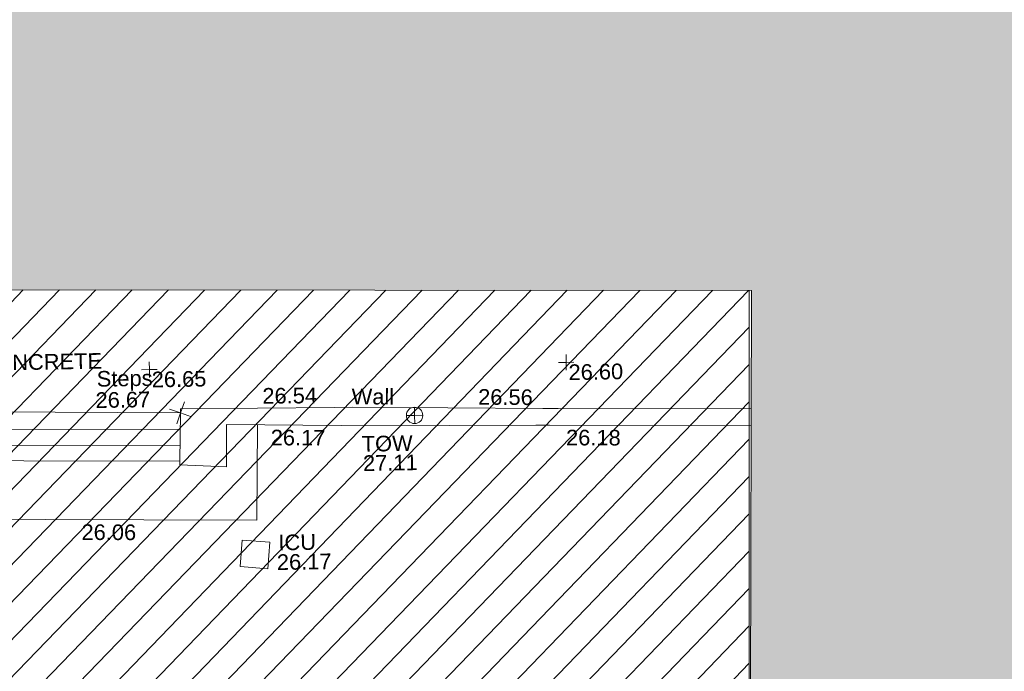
# Model space of a CAD drawing. Header units: millimetres. Extents: x -287732 to 520720, y -103372 to 287754.
# Tile 201 of 256: x -109149 to -85530, y 225521 to 241163. Entities that reach past the tile are written whole.
import ezdxf

# ---------------------------------------------------------------- set-up
doc = ezdxf.new("R2010")
doc.units = ezdxf.units.MM
doc.linetypes.add('IMPORT-UG_ELEC_STREET LIGHTING_QLB2 _2_', pattern=[2700, 1500, -300.0000000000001, 0, -250, 150, -300.0000000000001, 0, -200])
for name, color, linetype, lineweight, true_color in [('00_TOPO_TOP_OF_WALL', 7, 'Continuous', 9, 0x666666), ('00_UAV_CONCRETE', 9, 'Continuous', 9, 0x808080), ('00_UAV_LEVEL_SPOT', 7, 'Continuous', 9, 0x666666), ('00_UAV_SERV_IC', 5, 'Continuous', 9, 0x0000ff), ('00_UAV_STEPS', 7, 'Continuous', 9, 0x666666), ('00_UAV_TOP_OF_WALL', 7, 'Continuous', 9, 0x666666), ('00_UAV_WALL', 7, 'Continuous', 9, 0x7c00a5), ('12333-PUM-2D-U-0001-C01 - Rev2_REVIT IMPORT_dwg', 7, 'Continuous', 9, 0x767676), ('A_RHA_Line', 7, 'Continuous', 9, 0x00a600), ('PUM-UNABLE TO SURVEY', 190, 'Continuous', 9, 0x7f00ff)]:
    doc.layers.add(name, color=color, linetype=linetype, lineweight=lineweight, true_color=true_color)
doc.layers.add('00_UAV_SURVEY_TEXT', color=7, linetype='Continuous', lineweight=9)
doc.layers.add('A_RHA_Detail', color=7, linetype='Continuous', lineweight=9)
doc.styles.add('Swis721 Lt BT_2', font='swissl.ttf', dxfattribs={"height": 375})

# ---------------------------------------------------------------- blocks, each defined once
blk = doc.blocks.new('12333-PUM-2D-U-0001-C01 - Rev2_REVIT IMPORT_dwg_MSL_Node_Linework_1-2077247-Site Location Plan Proposed')
at = {"layer": '00_UAV_STEPS', "color": 254, "true_color": 0xcccccc, "flags": 128}
for points in [[(256.5421955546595, 704.8438894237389), (0, 0), (-704.8438894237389, 256.5421955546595)], [(704.8438894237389, -256.5421955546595), (0, 0), (-256.5421955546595, -704.8438894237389)]]:
    blk.add_lwpolyline(points, dxfattribs=at)
blk = doc.blocks.new('12333-PUM-2D-U-0001-C01 - Rev2_REVIT IMPORT_dwg_TOW-2077249-Site Location Plan Proposed')
at = {"layer": '00_TOPO_TOP_OF_WALL', "color": 254, "true_color": 0xcccccc, "flags": 128}
for points in [[(0, 525.0554400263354), (0, 0), (-525.0554401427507, 0)], [(525.0554401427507, 0), (0, 0), (0, -525.0554400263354)]]:
    blk.add_lwpolyline(points, dxfattribs=at)
at = {"layer": '00_TOPO_TOP_OF_WALL', "color": 254, "true_color": 0xcccccc}
blk.add_circle((0, 0), 525.0554401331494, dxfattribs=at)
blk = doc.blocks.new('12333-PUM-2D-U-0001-C01 - Rev2_REVIT IMPORT_dwg_UAV-2077255-Site Location Plan Proposed')
at = {"layer": '00_UAV_LEVEL_SPOT', "color": 254, "true_color": 0xcccccc, "flags": 128}
for points in [[(0, -500.0000000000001), (0, 0), (-500.0000000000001, 0)], [(500.0000000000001, 0), (0, 0), (0, 500.0000000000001)]]:
    blk.add_lwpolyline(points, dxfattribs=at)
blk = doc.blocks.new('12333-PUM-2D-U-0001-C01 - Rev2_REVIT IMPORT_dwg_MGS62954_T2_Galway_ITM_3d_Rev1-2077680-Site Location Plan Proposed')
at = {"layer": '00_UAV_CONCRETE', "color": 254, "true_color": 0xcccccc, "flags": 128}
blk.add_lwpolyline([(533802568.0336976, 725788633.4431484), (533802511.9949999, 725786340.4785), (533799807.1267346, 725786395.4294727), (533797441.9949999, 725786443.4785001), (533794808.631429, 725786514.3737322), (533791266.0738935, 725786609.7462213), (533791336.6135069, 725788062.1836425), (533791373.8939339, 725788829.8017876)], dxfattribs=at)
at = {"layer": '00_UAV_SERV_IC', "color": 254, "true_color": 0xcccccc, "flags": 128}
blk.add_lwpolyline([(533802156.995, 725785871.4785001), (533802818.9949999, 725785807.4785001), (533802757.7163656, 725785173.6276273), (533802095.7163656, 725785237.6276274)], close=True, dxfattribs=at)
at = {"layer": '00_UAV_STEPS', "color": 254, "true_color": 0xcccccc}
for p, q in [((533793203.9949999, 725788694.3395002), (533800716.6873687, 725788548.6063066)), ((533800704.4903384, 725788165.676286), (533793203.9949999, 725788317.3395001))]:
    blk.add_line(p, q, dxfattribs=at)
at = {"layer": '00_UAV_STEPS', "color": 254, "true_color": 0xcccccc, "flags": 128}
blk.add_lwpolyline([(533800692.6831541, 725787794.9856151), (533793203.9949999, 725787936.471069), (533793203.9949999, 725789121.0740387), (533800729.4328775, 725788948.7560037)], close=True, dxfattribs=at)
at = {"layer": '00_UAV_WALL', "color": 254, "true_color": 0xcccccc, "flags": 128}
for points in [[(533814418.3238383, 725788811.1023604), (533809789.6684999, 725788895.3395001), (533809420.9546388, 725788904.1772486), (533804866.6685001, 725789013.3395001), (533804422.6630256, 725789017.3134245), (533800732.6684999, 725789050.3395001), (533800729.4328777, 725788948.7560037)], [(533800692.6831541, 725787794.9856151), (533800689.6685, 725787700.3395), (533801812.6685002, 725787634.3395), (533801826.6684999, 725788653.3395002), (533804577.3193139, 725788579.5190451), (533805105.6684999, 725788565.3395001), (533809245.6685, 725788504.3395), (533809576.4905996, 725788497.6472121), (533814410.3192049, 725788399.8624123)]]:
    blk.add_lwpolyline(points, dxfattribs=at)
at = {"xscale": 0.375, "yscale": 0.375, "zscale": 0.375}
for name, p in [('12333-PUM-2D-U-0001-C01 - Rev2_REVIT IMPORT_dwg_UAV-2077255-Site Location Plan Proposed', (533800000.0000001, 725790000)), ('12333-PUM-2D-U-0001-C01 - Rev2_REVIT IMPORT_dwg_UAV-2077255-Site Location Plan Proposed', (533810000.0000001, 725790000)), ('12333-PUM-2D-U-0001-C01 - Rev2_REVIT IMPORT_dwg_MSL_Node_Linework_1-2077247-Site Location Plan Proposed', (533800729.4328775, 725788948.7560037)), ('12333-PUM-2D-U-0001-C01 - Rev2_REVIT IMPORT_dwg_TOW-2077249-Site Location Plan Proposed', (533806340.6685, 725788790.3395001))]:
    blk.add_blockref(name, p, dxfattribs=at)
at = {"layer": '00_UAV_CONCRETE', "color": 251, "true_color": 0x666666, "insert": (533798308.0138672, 725786316.4584553), "char_height": 375, "width": 1495.902363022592, "attachment_point": 1, "rotation": 358.8361629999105, "line_spacing_factor": 1.005061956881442, "style": 'Swis721 Lt BT_2'}
blk.add_mtext('26.06', dxfattribs=at)
at = {"layer": '00_UAV_LEVEL_SPOT', "char_height": 375, "width": 1495.902363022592, "attachment_point": 1, "line_spacing_factor": 1.005061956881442, "style": 'Swis721 Lt BT_2'}
for s, insert in [('26.65', (533800051.8765643, 725789949.1441547)), ('26.60', (533810051.8765643, 725789949.1441547))]:
    blk.add_mtext(s, dxfattribs=dict(at, insert=insert))
at = {"layer": '00_UAV_SERV_IC', "color": 251, "true_color": 0x666666, "char_height": 375, "attachment_point": 1, "line_spacing_factor": 1.005061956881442, "style": 'Swis721 Lt BT_2'}
for s, insert, width in [('ICU', (533803021.8330088, 725785983.838199), 1021.012723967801), ('26.17', (533802977.0048582, 725785513.4591984), 1495.902363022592)]:
    blk.add_mtext(s, dxfattribs=dict(at, insert=insert, width=width))
at = {"layer": '00_UAV_STEPS', "char_height": 375, "attachment_point": 1, "line_spacing_factor": 1.005061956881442, "style": 'Swis721 Lt BT_2'}
for s, insert, width in [('Steps', (533798733.4395105, 725789987.1228652), 1552.889119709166), ('26.67', (533798695.9200895, 725789477.0013578), 1495.902363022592)]:
    blk.add_mtext(s, dxfattribs=dict(at, insert=insert, width=width))
at = {"layer": '00_UAV_SURVEY_TEXT', "color": 251, "true_color": 0x666666, "insert": (533793832.3000001, 725790419.5296079), "char_height": 375, "width": 5617.944430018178, "attachment_point": 1, "line_spacing_factor": 1.005061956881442, "style": 'Swis721 Lt BT_2'}
blk.add_mtext('BRICKS CONCRETE', dxfattribs=at)
at = {"layer": '00_UAV_TOP_OF_WALL', "char_height": 375, "attachment_point": 1, "line_spacing_factor": 1.005061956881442, "style": 'Swis721 Lt BT_2'}
for s, insert, width in [('TOW', (533805062.1786534, 725788316.5565196), 1343.937678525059), ('27.11', (533805084.6405607, 725787852.7085971), 1495.902363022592)]:
    blk.add_mtext(s, dxfattribs=dict(at, insert=insert, width=width))
at = {"layer": '00_UAV_WALL', "color": 251, "true_color": 0x666666, "char_height": 375, "attachment_point": 1, "line_spacing_factor": 1.005061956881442, "style": 'Swis721 Lt BT_2'}
for s, insert, width, rotation in [('26.54', (533802700.8801997, 725789511.0224961), 1495.902363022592, 359.48720676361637), ('Wall', (533804844.7142996, 725789457.3448899), 1130.237340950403, 358.7983838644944), ('26.56', (533807878.7358625, 725789396.6432414), 1495.902363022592, 358.62693323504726), ('26.17', (533802886.5853004, 725788508.1810881), 1495.902363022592, 358.7894469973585), ('26.18', (533809969.7045206, 725788383.7413353), 1495.902363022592, 358.8411065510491)]:
    blk.add_mtext(s, dxfattribs=dict(at, insert=insert, width=width, rotation=rotation))
blk = doc.blocks.new('12333-PUM-2D-U-0001-C01 - Rev2_REVIT IMPORT_dwg-1620468-Site Location Plan Proposed')
at = {"layer": 'PUM-UNABLE TO SURVEY', "true_color": 0xffffd4}
h = blk.add_hatch(dxfattribs=at)
h.set_pattern_fill('FP_12', style=0, pattern_type=2)
h.set_pattern_definition([(45, (-533641079.65, -725615854.3560001), (-441.9417382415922, 441.9417382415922), [])])
h.paths.add_polyline_path([(140970.3501529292, 120250.643821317), (146061.3501528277, 120366.6438213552), (148091.0699788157, 121467.5355084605), (149767.1471665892, 121400.7882925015), (149826.3501529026, 121708.6438212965), (151731.350152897, 121403.8438213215), (151716.9389013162, 121323.1408124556), (153551.3057733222, 121250.0899514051), (153560.1501529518, 121480.0438212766), (155503.2501529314, 121480.0438212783), (155503.2501529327, 121172.3567455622), (157605.3501529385, 121088.6438213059), (157065.3501529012, 144482.6438213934), (175086.350152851, 144480.6438212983), (176746.3501528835, 146023.6438213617), (172843.7316528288, 147528.9658213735), (173338.6739911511, 175796.3692980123), (140026.0186528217, 176401.9833213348), (140028.2829734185, 176531.7061614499), (138356.741365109, 176568.5343297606), (138112.5926718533, 163525.9954559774), (137857.9316529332, 148319.2853214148), (137827.9418640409, 148319.8087951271), (137797.2156320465, 146678.3983150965), (130049.3501528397, 146808.6438212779), (127301.3501529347, 145010.6438213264), (126845.3501529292, 124909.6438213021), (140019.3501529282, 124510.6438213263), (140924.4375823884, 120456.3089638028)])
h.paths.add_polyline_path([(142549.2501529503, 122013.4438213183), (141939.6501528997, 128109.4438213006), (145140.0501528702, 128414.243821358), (145711.5501528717, 122318.2438213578), (143523.3984174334, 122107.3376299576)])
h.paths.add_polyline_path([(156227.1501528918, 122394.4438213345), (156227.1501528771, 122799.1296352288), (149501.6245217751, 123012.8231277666), (149504.2240842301, 123174.8324217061), (149445.3501529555, 122546.8438213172), (148264.2501528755, 122623.0438212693), (148378.550152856, 123842.2438212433), (149559.6501529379, 123766.0438213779), (149517.1038931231, 123312.2170499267), (152873.8338432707, 123055.7519301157), (156227.1501528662, 123099.0105069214), (156227.1501528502, 123537.4438213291), (157370.1501528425, 123537.4438212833), (157370.1501528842, 122394.4438212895), (156679.7991877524, 122394.4438213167)])
h.paths.add_polyline_path([(135386.4501529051, 126509.2438213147), (129290.4501528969, 126661.6438213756), (129366.6501529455, 129404.8438212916), (135462.6501529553, 129252.4438213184)])
h.paths.add_polyline_path([(133748.1501529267, 131005.0438212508), (130700.1501528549, 131309.8438213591), (131385.9501529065, 137405.8438213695), (134395.8501528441, 137101.0438213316), (133774.8328444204, 131256.1750353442)])
h.paths.add_polyline_path([(123791.3501529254, 148495.6438213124), (125962.8758490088, 148831.2361022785), (126057.907814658, 154829.4881495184), (124252.3501529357, 176312.6438213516), (119637.3501528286, 179332.6438213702), (91445.35015290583, 180677.6438213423), (91482.35015291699, 179887.643821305), (123767.2119867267, 148519.0968936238)])
h.paths.add_polyline_path([(195364.0617147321, 187389.5906704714), (138295.3501528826, 199555.6438213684), (100054.3501528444, 198088.6438213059), (99954.35015286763, 197228.6438213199), (107251.4784825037, 197782.5141120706), (122069.3501528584, 198129.6438213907), (132241.3501528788, 197737.6438212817), (136290.3501528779, 198486.6438213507), (136971.651110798, 197569.6615461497), (136433.5006318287, 189862.6526837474), (173568.1456173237, 188304.2714601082), (173574.3584918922, 188602.3933637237), (183059.4321529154, 188452.4238212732), (183056.4645273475, 188282.4086663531), (185602.4321528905, 188263.4238213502), (185594.3357990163, 187799.5840185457), (194908.7873000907, 187408.6965781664)])
at = {"layer": 'PUM-UNABLE TO SURVEY', "color": 7, "true_color": 0xffffd4, "flags": 128}
blk.add_lwpolyline([(173338.6739911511, 175796.3692980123), (172843.7316528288, 147528.9658213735), (176746.3501528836, 146023.6438213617)], dxfattribs=at)
blk.add_blockref('12333-PUM-2D-U-0001-C01 - Rev2_REVIT IMPORT_dwg_MGS62954_T2_Galway_ITM_3d_Rev1-2077680-Site Location Plan Proposed', (-533641079.6498471, -725615854.3561786))

msp = doc.modelspace()

# ---------------------------------------------------------------- hatches: boundary and pattern name
at = {"layer": 'A_RHA_Detail', "true_color": 0xc0c0c0}
h = msp.add_hatch(color=9, dxfattribs=at)
h.paths.add_polyline_path([(-80880.60083809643, -68502.79057078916), (-80400.865924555, -68483.41509113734), (-80400.865924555, -62984.64684185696), (-24474.85765177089, -63009.32043784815), (-24456.14471271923, -50840.30023858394), (-36622.55041039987, -50831.65104353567), (-36622.55041039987, -44228.57792613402), (-50959.0526582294, -44218.38599194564), (-50959.0526582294, -42573.78171514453), (-54563.9325804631, -42571.21897729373), (-54565.69773352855, -45054.17447474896), (-92408.82109321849, -45027.27149621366), (-92411.78875845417, -49201.74309222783), (-100061.9988811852, -49201.74309222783), (-100052.2214449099, -64852.82557838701), (-86120.90825229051, -64852.82557838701), (-86092.1662649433, -62957.90041523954), (-84861.10047608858, -62957.90041523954), (-84854.79052929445, -68240.109737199), (-80870.60226892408, -68240.10973722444)])
h.paths.add_polyline_path([(-137238.9269902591, -68461.9384092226), (-132719.7426408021, -68433.0633692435), (-132847.0731201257, -62850.04282283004), (-130454.6837966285, -62916.63108078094), (-130498.2830220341, -61355.85393642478), (-117581.136331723, -61423.42893438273), (-117492.3908565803, -49183.91309190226), (-125136.5200282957, -49178.47881952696), (-125133.572703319, -45032.61887136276), (-163007.1824077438, -45005.6942194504), (-163007.1824076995, -44090.2963411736), (-163123.8521269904, -44090.21339942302), (-163122.6389897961, -42383.75184302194), (-166563.8543419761, -42383.75184298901), (-166565.034908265, -44044.39824208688), (-193158.4656786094, -44025.49275805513), (-193195.152889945, -62863.65652504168), (-137269.7106414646, -62916.63108078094), (-137254.3708868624, -65679.90523788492)])
h.paths.add_polyline_path([(120310.9497607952, -32334.28230164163), (120312.4652266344, -31610.73011961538), (133451.2244789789, -31638.24899384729), (133469.2230092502, -19717.98315780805), (121295.7536929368, -19692.48606430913), (121319.8434528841, -8190.941560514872), (112277.0825930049, -8172.001674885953), (112263.1770823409, -14811.1234547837), (78285.85310969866, -14739.95861438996), (78292.82277619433, -8167.077575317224), (75241.99098605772, -8160.673431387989), (69355.76844233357, -8152.931592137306), (69353.6659720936, -9156.74635762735), (68372.60878945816, -9154.691552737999), (68372.60878945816, -13705.52853215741), (69333.7233474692, -13707.54156770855), (69325.07112547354, -16249.53369228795), (66623.4489111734, -16249.53369228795), (66619.79243935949, -17995.29925530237), (65989.07757494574, -17995.2992552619), (65985.44262772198, -19730.78799483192), (57152.23993377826, -19712.28702421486), (57127.42535098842, -31559.89463417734), (70277.87165424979, -31587.43801817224), (70277.87165431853, -32271.7414715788), (78263.96947909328, -32285.12944888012), (78266.62661740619, -31019.79372153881), (112335.8856506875, -31091.15111860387), (112335.8856506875, -32317.57330553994), (119781.4233959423, -32333.17321913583)])
h.paths.add_polyline_path([(7503.717409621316, -1791.439263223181), (15482.43097392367, -674.0213231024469), (15484.0826588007, 148.1327206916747), (56188.28042539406, 205.5276654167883), (56155.84326007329, 14338.3166313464), (18016.62665935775, 14236.48149539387), (17967.9025208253, 34313.18372071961), (21727.10644863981, 34324.0692624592), (21708.90974962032, 40608.10218321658), (18009.66447159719, 40608.10218321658), (17995.54603706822, 45483.75063442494), (9770.084204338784, 45420.6329473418), (3966.213879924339, 45446.76585222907), (3984.771235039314, 14176.56786832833), (1023.062455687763, 14176.56786837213), (-276.5134647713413, 14190.52623461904), (-231.6790044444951, 5968.135265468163), (-226.4491536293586, 193.7444677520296), (553.0869992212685, 183.4716499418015), (7477.609307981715, 143.2867586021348), (7488.638446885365, -674.0213231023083)])
h.paths.add_polyline_path([(77755.59663317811, 53.47451145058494), (77729.51881611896, 1699.844979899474), (94464.47132486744, 1659.976083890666), (94606.37913471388, 17991.390236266), (88810.4190114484, 18015.03260816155), (88799.89418497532, 14436.74271609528), (69413.88950349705, 14457.8773889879), (69377.35724448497, 99.62816357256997), (75241.99098605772, 67.32134432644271)])
h.paths.add_polyline_path([(61252.12079701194, 46453.95617366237), (105774.7348988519, 46472.68783506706), (105768.2642198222, 61852.61234306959), (92285.13876309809, 61852.61234306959), (92308.59670399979, 65784.30757140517), (96107.4668000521, 65767.60445243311), (96059.68081117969, 75209.20847378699), (101084.8427276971, 75071.88872764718), (104988.0046543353, 74765.36560406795), (108403.6894220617, 74363.8408943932), (112009.2703903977, 73787.25420861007), (115645.3524815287, 73049.69667206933), (116890.8108051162, 72761.69136252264), (120208.9929833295, 71893.18353872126), (120865.241739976, 71703.68484519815), (124135.6329506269, 70669.67317906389), (127435.6253142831, 69480.50055823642), (127820.4368670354, 69394.93141813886), (128274.3081769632, 69331.69585753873), (128731.8791144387, 69306.66104516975), (129189.9401488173, 69320.00258290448), (129645.2782985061, 69371.62688826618), (130094.6997111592, 69461.17185603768), (130535.0520071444, 69588.00939074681), (130963.246434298, 69751.24981927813), (131376.2795165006, 69949.74812590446), (131771.2541232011, 70182.11198903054), (132162.5575600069, 70460.5404660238), (132496.0921583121, 70741.69081113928), (132820.871367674, 71064.98072578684), (133117.4593294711, 71414.31364272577), (133383.77568926, 71787.23923950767), (133616.5473239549, 72178.5372844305), (133817.1647262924, 72590.54524898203), (133982.6025969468, 73017.89547513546), (134111.7005086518, 73457.59040801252), (134203.5529320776, 73906.54590458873), (134257.5155883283, 74361.61286216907), (134272.5462649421, 74819.5993153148), (134250.5259875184, 75277.29281745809), (134189.6227572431, 75731.48297747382), (134090.9274700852, 76178.98397757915), (133955.1324028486, 76616.65691993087), (133783.1900598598, 77041.43184345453), (133576.3064937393, 77450.32925647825), (133335.932843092, 77840.48103920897), (133063.7551572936, 78209.15055532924), (132761.6825665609, 78553.75185442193), (132431.8338935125, 78871.8678050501), (132076.5227905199, 79161.26705197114), (131698.2415080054, 79419.91966861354), (131299.6434187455, 79646.01139197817), (131093.5942456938, 79746.34209763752), (132146.0467355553, 83110.22226145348), (122787.7632953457, 86282.54285518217), (121604.3555412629, 82800.3591886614), (117095.9864227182, 83870.84033785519), (116841.9598400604, 83526.35449572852), (116120.5435466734, 91221.93611972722), (110237.7341284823, 91274.27491021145), (110194.3680786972, 90435.39030214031), (104988.0046543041, 90486.49901390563), (104973.2761846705, 94309.82427956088), (103746.1314668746, 94309.8242795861), (103839.9937121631, 122852.1474271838), (96365.09202306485, 122931.9599470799), (96350.3400238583, 123952.4168585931), (104555.5505249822, 123902.1925226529), (104607.3234458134, 120248.5396156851), (125502.5015002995, 120134.1933400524), (125662.0200253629, 137657.3796882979), (114479.5865733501, 137699.2256881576), (114382.306264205, 129149.9458158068), (104644.159003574, 129187.9975073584), (104577.9931702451, 126217.3903144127), (101184.4926406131, 126159.1566967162), (101264.6166812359, 135959.2655565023), (89967.23178808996, 135988.8856164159), (89927.63362986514, 125823.6463181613), (93630.53562302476, 125840.7948842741), (93580.65688892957, 122931.9599470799), (88697.38835376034, 122904.7310126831), (88679.3898954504, 95739.09143775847), (86378.25848996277, 95739.09143775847), (86378.18187189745, 96178.1008337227), (83279.50743284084, 96200.92083327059), (83273.62493422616, 95735.74732133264), (70169.67509619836, 95733.22421950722), (70166.26842742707, 96272.07409347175), (66674.99731294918, 96257.14073655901), (66654.74538556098, 95755.71092136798), (65784.77231079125, 95755.71092136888), (65887.65094984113, 117470.630565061), (53473.3427162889, 117487.9046429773), (53434.44066309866, 98570.46349063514), (40649.41626916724, 98570.46349063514), (40610.16711559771, 94406.01479078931), (38853.82372868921, 94410.36303440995), (38848.65589191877, 89463.65332729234), (40612.46601912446, 89518.45976927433), (40665.38257362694, 86257.73741128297), (38372.19584460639, 86305.72309285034), (38369.79374539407, 76901.0507917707), (50937.9512507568, 76944.40198294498), (50922.88567286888, 74598.78180889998), (56484.9061132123, 74588.85093771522), (56484.9061132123, 75194.85181995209), (92465.4037153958, 75233.0258166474), (92645.92783662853, 71766.64845094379), (89810.55521366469, 69362.83965827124), (85313.16173974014, 69360.94750420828), (85313.16173974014, 66907.4050808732), (75210.14498263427, 66903.15451589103), (75210.14498263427, 63815.70944550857), (70819.40014309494, 63815.70999200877), (70819.21601505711, 64253.35708059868), (69456.83415683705, 64253.35708059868), (69455.7195737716, 66901.99623166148), (61303.32856759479, 66898.5668068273), (61304.56054988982, 63970.32021231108), (70500.41048208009, 63970.32021219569), (70500.4088543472, 61852.59006207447), (61245.6438848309, 61848.69637488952), (61252.03558504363, 46656.49344428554)])
h.paths.add_polyline_path([(-17153.16561239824, 48569.32684293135), (-17153.16561224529, 60770.38083685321), (-29362.88357759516, 60774.70428694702), (-29362.88357759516, 67399.20394580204), (-43507.24466814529, 67405.01911303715), (-43488.5313307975, 69093.07334175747), (-45766.41866231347, 69109.32868388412), (-45794.3462003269, 67405.01911303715), (-47272.11273194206, 67404.2124544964), (-47272.44887633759, 66454.91798908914), (-86004.56386332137, 66468.63299519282), (-86006.66970787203, 60521.58362721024), (-92662.87722510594, 60521.58362721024), (-92665.2138765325, 50184.35611932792), (-79752.0168396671, 50179.78309939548), (-79752.016597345, 48591.4932381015), (-17157.7163123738, 48569.32845417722)])
h.paths.add_polyline_path([(-201056.4185878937, 48628.75479108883), (-138377.9751621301, 48634.64535779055), (-138377.9751621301, 50133.28201003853), (-125467.710581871, 50134.49626164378), (-125468.6909603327, 60566.1903686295), (-132186.8595614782, 60565.86652591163), (-132187.4203588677, 66533.0197876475), (-170643.3098734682, 66805.61809689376), (-170643.3098732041, 67738.78475848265), (-200340.0100486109, 67488.93693764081), (-200348.7171487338, 60827.78025104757), (-201057.5650552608, 60827.71357558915), (-201056.6510294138, 51102.04313372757)])
h.paths.add_polyline_path([(-240051.5126725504, 54769.19491160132), (-239444.490259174, 54811.10754483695), (-239186.5396223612, 54841.92927608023), (-238764.8191577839, 54940.98166103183), (-238382.4735933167, 55122.46891388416), (-237990.3402229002, 55354.87497234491), (-237269.2031023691, 55936.21515020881), (-237032.4836384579, 56225.56611516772), (-236793.0039602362, 56569.31473944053), (-236554.5880578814, 57004.26389721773), (-236432.7219585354, 57267.46508908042), (-236300.081527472, 57753.26238983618), (-236250.7285154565, 58017.17885684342), (-236235.6490609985, 58516.21786804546), (-236233.2538429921, 58987.85640053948), (-236213.7029795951, 59823.48083769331), (-236363.8287855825, 59820.86038205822), (-236634.0279869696, 60698.06075827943), (-236391.9547756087, 61432.19726339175), (-236225.4740089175, 61435.10319600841), (-236201.6036569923, 62637.68779596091), (-232563.5271750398, 62639.28734435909), (-232563.5271750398, 63049.03842404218), (-232732.1945866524, 63049.15302218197), (-232860.1521277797, 63457.95890274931), (-232731.606808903, 63914.24862697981), (-232560.8209656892, 63914.24862697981), (-232515.1276847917, 70598.00033009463), (-240628.6947849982, 70598.85496273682), (-240629.7923196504, 72350.98321577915), (-246412.6011212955, 72347.36085933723), (-246412.6011212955, 70616.45923936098), (-254449.5805725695, 70618.60952619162), (-254454.637144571, 70754.06491720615), (-254469.7140363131, 73191.66276250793), (-263883.2532625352, 73267.83063688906), (-263902.4181505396, 68260.74348553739), (-263714.8217520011, 68259.82096572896), (-263552.9672900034, 67819.65434396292), (-263719.0883117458, 67392.2068408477), (-263913.6298699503, 67392.20684284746), (-263956.7001913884, 58633.76423459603), (-260181.1963171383, 58611.22607638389), (-260192.3146983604, 56354.25111579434), (-257184.684388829, 56339.46086021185), (-257213.4419957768, 57092.93866021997), (-257338.5163846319, 57093.27331223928), (-257471.0109294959, 57531.74572308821), (-257338.5163845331, 58062.22513696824), (-257203.4956297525, 58064.06881289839), (-257173.5751889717, 58598.54056692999), (-256478.2273617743, 58575.27357994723), (-256478.2273617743, 58788.51859473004), (-256013.0091299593, 58911.92701534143), (-255397.0786664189, 58780.99767617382), (-255397.0786664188, 58595.982422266), (-243809.885361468, 58585.92793201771), (-243805.3570672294, 58352.04527760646), (-243740.939469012, 57884.52572680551), (-243619.0830608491, 57421.84877545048), (-243424.3877545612, 56943.65915412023), (-243247.1437899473, 56608.24157713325), (-243003.0710579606, 56249.99021479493), (-242732.2093200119, 55932.75703082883), (-242371.7230178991, 55603.12658811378), (-242141.255125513, 55424.88676767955), (-241804.9643037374, 55216.88439822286), (-241529.4640827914, 55077.02869055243), (-241100.6275144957, 54917.18295003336), (-240836.2134980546, 54840.82833176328), (-240453.4486195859, 54788.60784130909), (-240218.9578693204, 54777.28227442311)])
h.paths.add_polyline_path([(40276.69022552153, 59895.36417752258), (40328.62676029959, 69196.9439153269), (36588.99968785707, 69217.8245910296), (36619.46637569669, 74674.25962428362), (32264.36460078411, 74687.02318924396), (32233.48293867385, 69156.26826306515), (11916.69390495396, 69269.70959686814), (11966.66200111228, 78218.75165974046), (29087.509017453, 78123.15526808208), (29143.44567205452, 88141.1370047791), (15719.348796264, 88216.09212953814), (15732.60379610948, 90589.9978889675), (4594.294101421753, 90652.19003489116), (4525.129359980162, 78265.12250449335), (10096.76365553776, 78234.01258731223), (10077.43887221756, 74773.03821910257), (4547.641142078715, 74803.91453678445), (4465.579974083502, 60107.1600234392), (19125.89094760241, 60025.30234268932), (19139.86249374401, 62527.53804644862), (31738.59196305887, 62457.19146404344), (31724.55430858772, 59943.11609815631), (38369.79364225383, 59906.01157293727)])
h.paths.add_polyline_path([(-246083.0241259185, 72334.29150213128), (-246083.0594797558, 72334.30275087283), (-246208.2905500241, 72334.29150213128)])
h.paths.add_polyline_path([(-114575.3004830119, 112178.0758695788), (-114575.3246435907, 112178.0758695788), (-114707.2752166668, 115801.5811617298)])
h.paths.add_polyline_path([(-154699.9178765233, 101760.4080976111), (-114382.050333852, 101776.0542914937), (-114382.050333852, 106926.9360164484), (-113755.641395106, 106927.1792101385), (-113757.5507412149, 111847.2721531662), (-114431.6837526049, 111847.2721531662), (-114431.8097758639, 112178.0758695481), (-114575.3004830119, 112178.0758695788), (-114578.9984943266, 121707.2390833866), (-123056.9849702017, 121707.2390833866), (-123068.8201032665, 156452.7036899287), (-119381.2340625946, 156454.1348067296), (-119381.2340625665, 160165.8597952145), (-115501.031452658, 160167.3662801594), (-115503.3750945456, 166206.5793118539), (-132411.7987151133, 166599.6604729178), (-132411.8243278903, 166665.6603411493), (-135275.0124468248, 166664.5490317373), (-135275.0124468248, 166628.1883101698), (-135911.3205076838, 166628.1944502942), (-135911.3479256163, 166352.1604668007), (-152521.1633846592, 166345.7146753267), (-152518.3680955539, 159142.6836790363), (-150699.3133726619, 159117.9265656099), (-150758.5477087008, 122560.691203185), (-151059.2005266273, 122560.691203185), (-151061.0981347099, 121302.4374932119), (-154138.3148337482, 121372.6012653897), (-154138.3148337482, 121865.1834517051), (-154704.3888425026, 121867.2611370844), (-154688.5451973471, 119352.3937021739), (-154745.5933227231, 119352.3715636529), (-154745.5763474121, 118722.1532660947), (-160794.1544526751, 118748.7442832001), (-160794.1544526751, 119410.5425977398), (-163852.1622693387, 119422.408321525), (-163855.0715294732, 118762.2003111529), (-167568.6765459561, 118778.5256058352), (-166634.6619849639, 124395.1277019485), (-166930.050559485, 124500.0918161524), (-167568.6765459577, 124707.6250903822), (-168028.2173235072, 124841.3808647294), (-168630.5006276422, 124991.3056740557), (-169238.2056069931, 125117.4693074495), (-169850.3952285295, 125219.6772876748), (-170466.1255403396, 125297.7720169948), (-171089.11025998, 125351.8553033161), (-171704.4065937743, 125381.1774255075), (-172325.0479971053, 125386.3595015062), (-172782.2248668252, 125374.5832362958), (-173401.7764235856, 125337.4554476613), (-174109.844898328, 125263.4341236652), (-174634.1213722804, 125190.4100126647), (-175245.0145766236, 125080.719099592), (-176047.1958093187, 124895.7675260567), (-176665.4852587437, 124724.7228134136), (-177045.3001228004, 124609.1129151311), (-177631.5127792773, 124405.2077276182), (-176665.4852586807, 118818.5158794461), (-177558.9402083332, 118822.4435768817), (-177662.2853368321, 125263.4341236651), (-176365.3912351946, 126542.9270807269), (-159462.2970490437, 126319.910391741), (-157057.7396790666, 128609.0850976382), (-157060.6673204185, 136153.1661957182), (-158638.8016610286, 137740.2441626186), (-159352.3735831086, 137740.2441626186), (-161634.4140634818, 140201.1078539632), (-168727.9404945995, 140256.8191146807), (-171035.0401161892, 137942.8847305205), (-174184.1459014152, 137942.8847305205), (-176460.1167434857, 140292.2858551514), (-177341.6856934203, 140292.2858551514), (-177341.7113613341, 140358.4281613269), (-183428.5803825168, 140356.0660244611), (-185921.6385985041, 137917.4639994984), (-185921.6385985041, 131757.3091155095), (-186906.8767412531, 131756.9267733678), (-187725.3914540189, 130809.9989183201), (-187724.058890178, 127376.1828148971), (-186481.0281350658, 126304.5577463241), (-186479.4846754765, 122327.2959175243), (-185176.2828158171, 121059.4673825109), (-180304.1129154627, 121059.4673824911), (-180304.1136492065, 118802.0484409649), (-193555.3706955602, 118802.0484409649), (-193555.368699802, 133117.8341649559), (-192593.6442938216, 133118.2073819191), (-192593.6442938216, 134200.8158367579), (-192224.6284783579, 134200.9592041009), (-192225.5653014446, 136615.0101267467), (-192595.0012460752, 136615.0101267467), (-192595.4357332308, 137734.4745165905), (-193589.2709668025, 137734.4746851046), (-193589.2685988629, 147474.570583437), (-193163.2062206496, 147492.8644732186), (-192765.7252967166, 147531.087133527), (-192359.9383250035, 147589.5931622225), (-192199.8207947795, 147616.5827294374), (-191882.7548926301, 147682.9245600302), (-191568.5380070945, 147761.6632019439), (-191257.654638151, 147852.677242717), (-190828.6072909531, 148002.2045655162), (-190647.7999969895, 148070.9514233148), (-190349.7690789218, 148197.8750094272), (-190056.9509284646, 148336.4013817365), (-189769.797051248, 148486.3169427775), (-189405.3590254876, 148698.0567944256), (-189132.906026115, 148873.2749095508), (-188867.542109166, 149059.0543929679), (-188609.6764469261, 149255.1087866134), (-188354.9814055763, 149465.3525772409), (-188079.6339208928, 149713.879248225), (-187884.9836199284, 149901.8220103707), (-187545.928247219, 150265.8040604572), (-187446.29984479, 150378.3960832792), (-187241.3270201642, 150629.2310214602), (-187046.3599558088, 150887.9197697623), (-186861.6992771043, 151154.0634500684), (-186546.1373636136, 151669.829875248), (-186524.4196769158, 151707.0632450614), (-163675.2898318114, 151669.829875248), (-163687.5843045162, 148134.07679455), (-157303.6541541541, 148136.492106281), (-157303.6541541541, 155759.91501608), (-157557.4317586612, 155765.0384228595), (-157555.9168973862, 166678.0466575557), (-187009.2021991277, 166699.7464767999), (-187013.0952111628, 162054.4009359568), (-188707.17754695, 162044.5925187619), (-188705.9961892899, 155021.5333641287), (-188737.9999316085, 154650.5326604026), (-188799.0133969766, 154283.1866125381), (-188857.2045401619, 154035.4341107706), (-188966.1106131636, 153679.3368924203), (-189102.6200311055, 153332.8820747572), (-189265.8911675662, 152998.2056672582), (-189454.9174011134, 152677.371060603), (-189645.2484685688, 152421.3220123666), (-189916.9563410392, 152104.2450531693), (-190212.7041973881, 151809.4634871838), (-190530.6686598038, 151538.7947471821), (-190868.8893671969, 151293.9075915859), (-191225.281078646, 151076.3118324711), (-191597.6465194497, 150887.3490191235), (-192092.8415776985, 150682.5621956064), (-192519.2468154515, 150561.8451365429), (-192903.8930791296, 150482.240889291), (-193187.215491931, 150440.8868273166), (-193594.1866364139, 150407.1257787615), (-193594.5952989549, 151459.9895227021), (-205369.2399268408, 151455.4201247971), (-205354.4523517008, 113350.0822379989), (-207187.1580384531, 113349.3710182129), (-207184.3024929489, 105991.0636522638), (-205312.8748221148, 105991.1901500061), (-205311.2362476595, 101769.6553082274), (-175488.6451201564, 101781.2285901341), (-175488.6451201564, 110889.6985621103), (-154703.4627663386, 110897.5679794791), (-154700.2792295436, 102691.5597281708)])
h.paths.add_polyline_path([(193735.9435693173, 113047.8274774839), (208865.0938716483, 114991.0266430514), (208976.1154123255, 114126.6471160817), (216447.8967332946, 115086.3281915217), (216038.7305308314, 118271.9702413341), (232648.5073383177, 120405.3421626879), (233425.993615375, 114352.0734369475), (240632.2017567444, 115277.6440988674), (239854.8412683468, 121329.9334727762), (256406.8682407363, 123455.8879629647), (257091.7572256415, 118089.1198988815), (264572.2871227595, 119040.8180953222), (261877.8350555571, 138524.7609215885), (259178.7147038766, 138221.6086035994), (259197.3483655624, 137439.0084132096), (254686.1480587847, 136897.0007612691), (255412.6810205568, 131314.8303176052), (240852.7447969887, 129522.4514056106), (239771.0426543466, 137918.8519126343), (240649.5822431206, 138010.1984551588), (240062.3063116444, 142776.6750342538), (239165.7694642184, 142685.0143484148), (237630.9646614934, 151018.3171732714), (266172.8791088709, 154560.7889781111), (271297.1876944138, 142612.4006970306), (276531.7397502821, 144861.098714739), (274941.5029779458, 148527.9037281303), (302074.5307653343, 160134.9084326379), (300215.9323773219, 164320.1841173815), (301528.1613272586, 164907.0997989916), (300405.1237791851, 167477.8916353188), (299016.6944531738, 166945.7181824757), (295626.7488506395, 174518.754428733), (294333.0289184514, 177537.1551681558), (287288.8475947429, 174518.754428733), (289427.6893504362, 169661.0163463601), (272956.7816584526, 162557.1203578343), (271943.2187787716, 164897.4305293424), (267016.3118217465, 162764.0369715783), (268502.3094164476, 159357.0430143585), (265200.4029574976, 157946.4096681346), (226856.416695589, 153146.7821792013), (227510.3041274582, 148852.0205334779), (228280.9873165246, 141179.0007483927), (227302.3544112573, 141050.281300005), (227895.3788235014, 136433.1758633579), (228748.5501749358, 136523.8855003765), (229602.3077302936, 128023.7667641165), (217691.2359889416, 126493.8999679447), (217642.3600127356, 126874.433267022), (215138.5007311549, 126552.8357430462), (215194.9980427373, 126112.965074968), (215015.6132226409, 126089.924757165), (214840.9672575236, 127449.66446064), (192258.7012018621, 124549.1816390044), (193486.3576426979, 114991.0266430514)])
h.paths.add_polyline_path([(-78076.24187439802, 117605.5188722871), (-78076.23951902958, 117610.0871211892), (-78070.318122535, 129485.7330792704), (-74723.15926543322, 129478.385255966), (-74723.15926543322, 125435.7860624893), (-48015.64546086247, 125380.0246061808), (-47996.55031653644, 135872.5822179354), (-61198.15919578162, 135901.5630078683), (-74714.72264144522, 135923.5088764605), (-74723.6287602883, 131865.2975510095), (-78070.318122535, 131872.642169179), (-78062.97909487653, 149549.7689430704), (-58292.26570492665, 149541.5607197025), (-58292.26570491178, 148946.2407608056), (-37707.70924046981, 148937.6946533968), (-37703.30827430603, 159740.0672041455), (-44148.26955755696, 159742.7429641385), (-44148.26955755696, 162961.3319174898), (-49829.95437583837, 162961.3319174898), (-49830.92144130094, 160632.0129326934), (-78494.09026625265, 160643.9130440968), (-78494.09026625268, 161615.1537738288), (-78739.225852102, 161615.2555472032), (-78691.7919454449, 168187.9195488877), (-90844.57645036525, 168126.8149079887), (-90962.52567694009, 152686.7636277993), (-89064.97866809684, 152685.9758215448), (-89079.54115380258, 117610.0871211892), (-78374.80218507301, 117605.6428258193)])
h.paths.add_polyline_path([(69254.82576126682, 129235.9722870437), (69259.97086178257, 136167.789247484), (86068.0992678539, 136131.0235193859), (86008.66431381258, 164703.3084147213), (58789.63167882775, 164723.511581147), (58789.63167882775, 170119.2062865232), (54460.1632489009, 170122.4198087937), (54457.21717773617, 166153.279245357), (47042.2151650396, 166158.7829869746), (47041.10931533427, 164668.9097040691), (39173.27935198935, 164674.7495545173), (39172.83712618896, 164078.9539098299), (17014.87910992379, 164095.4005254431), (17002.38841206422, 147267.1142245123), (12659.63471563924, 147267.1142245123), (12653.60087534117, 139137.9291796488), (17031.41608901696, 139134.6797717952), (17024.5879174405, 129935.3194463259), (39191.34773726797, 129918.8662983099), (39191.34773726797, 129258.2867272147), (69014.0340609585, 129236.1510132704)])
h.paths.add_polyline_path([(39265.62356917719, 139467.8223435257), (33050.91021530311, 139484.1586867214), (33087.56357182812, 153427.9220784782), (39277.60130889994, 153411.6505991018), (39277.60130890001, 152830.3127277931), (43058.29603858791, 152820.3745823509), (43024.83899408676, 140092.5601633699), (39267.2657899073, 140092.5601633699)])
h.paths.add_polyline_path([(1979.548949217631, 189123.2414339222), (18699.10403225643, 189180.0465563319), (18678.46874730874, 195253.6675675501), (24349.02704561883, 195272.9334348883), (24334.96888372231, 199550.7690688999), (28829.78348974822, 199566.0403168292), (28798.3577216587, 208815.6446464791), (24334.949615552, 208806.151404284), (24333.90624841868, 209113.2475694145), (16811.59093053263, 209087.6903002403), (16806.58456499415, 208843.5909093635), (6772.293057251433, 208809.4991440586), (6797.166076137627, 201488.5780549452), (-8471.058649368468, 201436.7038490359), (-8471.058649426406, 200429.0172028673), (-11856.09020770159, 200417.5164702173), (-11823.72827009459, 190892.3684138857), (-7614.729360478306, 190906.6685966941), (-7614.729360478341, 190170.8290169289), (-4608.619189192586, 190169.2993656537), (-4608.238782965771, 190916.8832264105), (1973.379031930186, 190939.2444180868), (1977.122761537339, 189837.3456693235)])
h.paths.add_polyline_path([(-20506.22133143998, 190640.0286460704), (-20122.28942212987, 206347.1214480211), (-41550.34215551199, 207015.2557957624), (-41462.26177903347, 210449.6195896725), (-31391.41053372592, 210152.0276719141), (-31078.64493155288, 223862.5743669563), (-44305.08575743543, 224230.7972280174), (-44490.79956591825, 211865.5542346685), (-47510.12209648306, 211942.9901385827), (-47722.57925071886, 203659.0205614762), (-47076.06680548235, 203635.3001465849), (-47175.4684425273, 199531.9403872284), (-46801.21126120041, 199520.4703269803), (-46873.68175963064, 195478.5899481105), (-44600.40472248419, 195425.2559779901), (-44685.88459507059, 192243.2795180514), (-38073.99929115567, 192135.6564362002), (-38104.39995468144, 191126.972250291), (-21537.79264466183, 190668.5723412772)])
h.paths.add_polyline_path([(16801.02360973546, 195961.500137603), (9656.615133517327, 196015.1086063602), (9643.838150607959, 199513.9922857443), (11631.77992468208, 199485.8321209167), (11631.7920940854, 203322.2460456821), (16806.58456511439, 203391.4855728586), (16801.0407710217, 195984.4293109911)])
h.paths.add_polyline_path([(122084.9264926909, 200536.2570557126), (122088.1805162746, 206386.1947929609), (125211.1061638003, 206386.1947929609), (125211.1162733, 206645.8932837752), (126202.7098976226, 206645.8932838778), (126203.0204769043, 207041.0477229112), (130401.4034741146, 206979.0758390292), (130444.2691124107, 209883.280297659), (126202.8383603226, 209945.8832030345), (126203.0204769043, 214624.1281189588), (127364.791950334, 214624.1281190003), (127365.2106673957, 225380.2058567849), (126159.8599207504, 225380.2527798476), (126207.4133336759, 241475.3410923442), (119482.5411291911, 241495.8747898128), (119479.2041949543, 246182.0096278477), (109943.9121324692, 246175.2196735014), (109953.2702601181, 233033.381429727), (115000.5285021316, 233033.3814296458), (114999.579292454, 208653.4991933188), (112026.3032630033, 208653.4991933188), (112024.3519988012, 200538.6761891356), (122024.6079402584, 200536.2715596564)])
h.paths.add_polyline_path([(30087.05071580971, 200986.75440713), (38030.67179071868, 201028.6865660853), (38030.67179071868, 202922.9731660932), (38109.89531492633, 202923.3913649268), (38067.25569096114, 208827.6066631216), (38013.35839378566, 208827.6672237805), (38012.38630971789, 209012.5383931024), (30044.90685988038, 208970.480297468), (30076.83023715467, 202922.9203834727)])
h.paths.add_polyline_path([(195986.2599417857, 205661.5722736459), (202896.8751332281, 206052.0074670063), (202676.8862551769, 209945.7611691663), (195766.2710618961, 209555.3259759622)])
h.paths.add_polyline_path([(-91652.40581580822, 206392.6172135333), (-79454.24421187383, 206432.5105635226), (-79629.29258199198, 238245.6998510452), (-68904.21147484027, 238215.095164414), (-68918.55832832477, 246312.9061543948), (-68918.56040493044, 246314.0782553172), (-68756.515268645, 246312.9061543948), (-68755.20581930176, 246638.9786699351), (-79620.07671794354, 246651.3624133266), (-79606.5628449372, 247343.5411849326), (-82154.50636787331, 247318.0695596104), (-82154.50636787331, 247488.1275895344), (-91640.64698348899, 247472.5371040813), (-91638.72040628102, 246846.4753752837), (-131470.3702759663, 246641.42150215), (-131470.3702759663, 250159.5419305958), (-142857.1087886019, 250176.7939677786), (-142864.0554935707, 246220.0701029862), (-165118.8027587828, 246272.3986783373), (-165040.0492656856, 253907.936045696), (-178677.4727934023, 253929.5079730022), (-178699.5521575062, 238176.7234097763), (-138599.3373496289, 238209.4781454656), (-138548.4479938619, 206627.5237025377), (-126646.6702863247, 206572.2299428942), (-126666.6805510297, 234825.8818836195), (-124962.7180531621, 234825.9534805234), (-124969.0241559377, 234688.4891474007), (-91595.61129713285, 234664.3133306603), (-91650.87307429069, 207155.5994723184)])
h.paths.add_polyline_path([(142123.7078574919, 209113.5383730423), (152768.4446292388, 209127.3137314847), (152745.2992288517, 227012.63380935), (142100.5623961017, 226998.8584508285), (142121.8067345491, 210582.5602643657)])
h.paths.add_polyline_path([(168998.8561129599, 209274.9592350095), (169026.8416078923, 226860.3446540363), (161686.6780314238, 226876.6646907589), (161647.6783165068, 209291.3037608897), (168846.6177107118, 209275.2977201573)])
h.paths.add_polyline_path([(49761.46820719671, 218476.5678095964), (49794.00484360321, 223316.1680811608), (41274.07755982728, 223363.4010619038), (41273.58999769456, 223290.8795634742), (32187.30576796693, 223351.9666549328), (32202.10532419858, 225553.2987454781), (20081.83724695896, 225634.7833114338), (20035.26675877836, 218707.7438801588), (31566.33951793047, 218630.2204881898), (31566.12891731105, 218598.8950898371), (49750.1971391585, 218476.6435849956)])
h.paths.add_polyline_path([(162361.9830851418, 234154.05208666), (162366.6425722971, 241589.9129272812), (135261.102696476, 241630.986197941), (135249.088870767, 234197.8735112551), (160249.0277027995, 234157.4671671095)])
h.paths.add_polyline_path([(176458.8604389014, 246709.5724700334), (176516.2484477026, 252173.1529804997), (168884.2833866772, 252253.3171281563), (168934.86529241, 257068.9279575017), (164355.0504715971, 257117.0331241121), (164296.1746742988, 251511.808811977), (164416.8965511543, 251510.5407811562), (164367.8024342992, 246836.573754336), (171460.1142273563, 246762.0779818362)])

# ---------------------------------------------------------------- linework, layer by layer
at = {"layer": 'A_RHA_Line', "color": 7}
for p, q in [((-124969.0241559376, 234688.4891474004), (-91595.61129713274, 234664.31333066)), ((-91595.61129713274, 234664.31333066), (-91652.40581608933, 206392.6172135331))]:
    msp.add_line(p, q, dxfattribs=at)

# ---------------------------------------------------------------- block references
at = {"layer": '12333-PUM-2D-U-0001-C01 - Rev2_REVIT IMPORT_dwg', "color": 254, "linetype": 'IMPORT-UG_ELEC_STREET LIGHTING_QLB2 _2_', "true_color": 0xffd4d4, "rotation": 0.9999999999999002}
msp.add_blockref('12333-PUM-2D-U-0001-C01 - Rev2_REVIT IMPORT_dwg-1620468-Site Location Plan Proposed', (-261895.0770586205, 55869.5817132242), dxfattribs=at)

doc.saveas('drawing.dxf')
